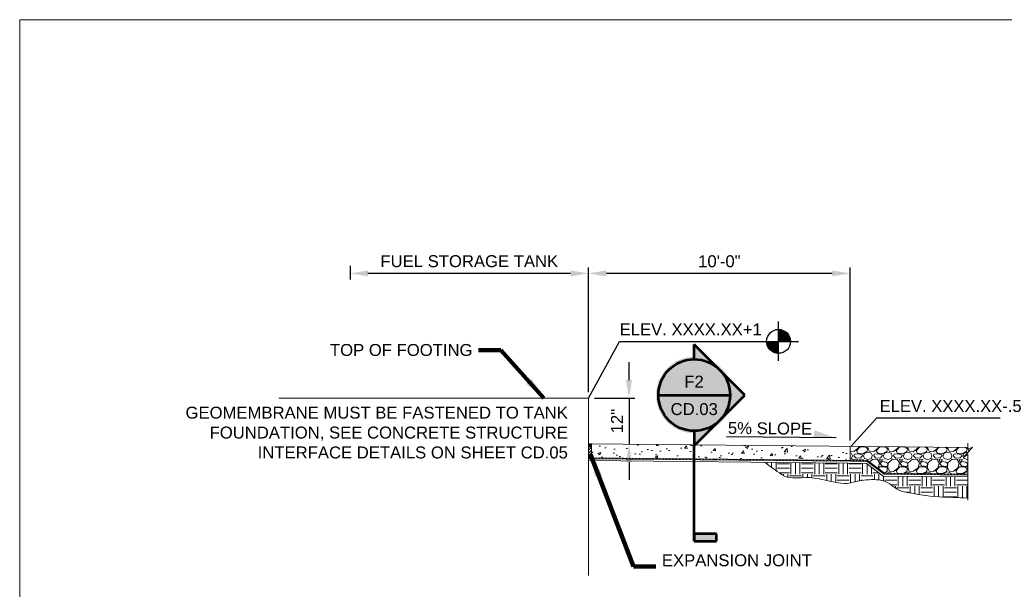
# Model space of a CAD drawing. Header units: inches. Extents: x -981 to -621, y 39 to 285.
# Tile 3 of 19: x -981 to -857, y 214 to 285. Entities that reach past the tile are written whole.
import ezdxf
from ezdxf.enums import TextEntityAlignment as Align

# ---------------------------------------------------------------- set-up
doc = ezdxf.new("R2010")
doc.units = ezdxf.units.IN
doc.header["$MEASUREMENT"] = 0
doc.layers.get('DefPoints').update_dxf_attribs({"lineweight": 0})
for name, color, linetype, lineweight in [('C-Detl-Grph-Wt 0', 4, 'Continuous', 0), ('C-Fuel-Main', 4, 'Continuous', 53), ('G-ANNO-DIMS', 2, 'Continuous', 0), ('G-ANNO-MASK', 1, 'Continuous', 0), ('G-ANNO-NOTE', 4, 'Continuous', 30), ('G-ANNO-PATT', 250, 'Continuous', 0), ('G-ANNO-SYMB', 5, 'Continuous', 30)]:
    doc.layers.add(name, color=color, linetype=linetype, lineweight=lineweight)
doc.layers.add('G-ANNO-NPLT', color=2, linetype='Continuous', lineweight=0, plot=False)
doc.styles.add("AEC_AC_05ArchDims-CC_1_1'", font='arial.ttf', dxfattribs={"height": 1.5})
doc.styles.add('Arial', font='arial.ttf')
doc.styles.add('Style-Arial', font='arial.ttf')
doc.dimstyles.new("AEC_AC_05_Arch-Dims_1_1'", dxfattribs={"dimtxt": 1.5, "dimasz": 2.25, "dimexe": 0.75, "dimexo": 0.75, "dimgap": 0.75, "dimtad": 1, "dimdec": 4, "dimzin": 15, "dimdsep": 46, "dimlunit": 4, "dimtxsty": "AEC_AC_05ArchDims-CC_1_1'", "dimcen": 0.09, "dimclrd": 256, "dimclre": 256, "dimazin": 2, "dimtfac": 0.7, "dimtdec": 4, "dimtix": 1, "dimtmove": 1, "dimatfit": 3, "dimfxl": 1, "dimfrac": 1, "dimtolj": 1, "dimtzin": 15, "dimlwd": 30, "dimlwe": 30, "dimarcsym": 0})
doc.dimstyles.new('USACE ARROW DIM SET', dxfattribs={"dimtxt": 1.5, "dimasz": 2.82, "dimexe": 0.75, "dimexo": 0.75, "dimgap": 0.75, "dimtad": 1, "dimdec": 3, "dimzin": 15, "dimdsep": 46, "dimtxsty": 'Style-Arial', "dimcen": 1.08, "dimclrd": 256, "dimclre": 256, "dimazin": 2, "dimtfac": 1, "dimtdec": 3, "dimtmove": 1, "dimatfit": 1, "dimfxl": 1, "dimtzin": 15, "dimlwd": -1, "dimarcsym": 0})

# ---------------------------------------------------------------- blocks, each defined once
blk = doc.blocks.new('*U58')
at = {"layer": 'G-ANNO-NOTE'}
blk.add_line((6.88, -0.48, 0), (-6.88, -0.34, 0), dxfattribs=at)
blk.add_solid([(4.18, 0.48, 0), (6.88, -0.48, 0), (4.02, -0.45, 0)], dxfattribs=at)
blk = doc.blocks.new('*D63')
at = {"layer": 'DefPoints', "color": 0, "transparency": 16777216}
for p in [(-909.32, 237.61), (-904.24, 231.82), (-904.23, 231.82)]:
    blk.add_point(p, dxfattribs=at)
at = {"layer": 'G-ANNO-DIMS', "lineweight": 30, "transparency": 16777216}
for p, q in [((-904.23, 239.86), (-904.23, 242.11)), ((-908.57, 237.61), (-903.48, 237.61)), ((-904.23, 237.61), (-904.23, 231.82)), ((-903.49, 231.82), (-903.48, 231.82)), ((-904.23, 229.57), (-904.23, 227.32))]:
    blk.add_line(p, q, dxfattribs=at)
at = {"layer": 'G-ANNO-DIMS', "transparency": 16777216}
for points in [[(-904.61, 239.86), (-903.86, 239.86), (-904.23, 237.61)], [(-904.61, 229.57), (-903.86, 229.57), (-904.23, 231.82)]]:
    blk.add_solid(points, dxfattribs=at)
at = {"layer": 'G-ANNO-DIMS', "color": 0, "lineweight": 30, "transparency": 16777216, "insert": (-905.74, 234.71), "char_height": 1.5, "attachment_point": 5, "rotation": 90, "style": "AEC_AC_05ArchDims-CC_1_1'"}
blk.add_mtext('\\A1;12"', dxfattribs=at)
blk = doc.blocks.new('*D64')
at = {"layer": 'DefPoints', "color": 0, "transparency": 16777216}
for p in [(-939.3, 254.97), (-939.3, 253.26), (-909.32, 237.61)]:
    blk.add_point(p, dxfattribs=at)
at = {"layer": 'G-ANNO-DIMS', "lineweight": 30, "transparency": 16777216}
for p, q in [((-939.3, 254.22), (-939.3, 252.51)), ((-909.32, 238.36), (-909.32, 254.01)), ((-911.57, 253.26), (-937.05, 253.26))]:
    blk.add_line(p, q, dxfattribs=at)
at = {"layer": 'G-ANNO-DIMS', "transparency": 16777216}
for points in [[(-937.05, 253.64), (-937.05, 252.89), (-939.3, 253.26)], [(-911.57, 253.64), (-911.57, 252.89), (-909.32, 253.26)]]:
    blk.add_solid(points, dxfattribs=at)
at = {"layer": 'G-ANNO-DIMS', "color": 0, "lineweight": 30, "transparency": 16777216, "insert": (-924.31, 254.79), "char_height": 1.5, "attachment_point": 5, "style": "AEC_AC_05ArchDims-CC_1_1'"}
blk.add_mtext('\\A1;FUEL STORAGE TANK', dxfattribs=at)
blk = doc.blocks.new('*D68')
at = {"layer": 'DefPoints', "color": 0, "transparency": 16777216}
for p in [(-909.32, 253.26), (-909.32, 237.61), (-876.42, 231.54)]:
    blk.add_point(p, dxfattribs=at)
at = {"layer": 'G-ANNO-DIMS', "lineweight": 30, "transparency": 16777216}
for p, q in [((-909.32, 238.36), (-909.32, 254.01)), ((-876.42, 232.29), (-876.42, 254.01)), ((-878.67, 253.26), (-907.07, 253.26))]:
    blk.add_line(p, q, dxfattribs=at)
at = {"layer": 'G-ANNO-DIMS', "transparency": 16777216}
for points in [[(-907.07, 253.64), (-907.07, 252.89), (-909.32, 253.26)], [(-878.67, 253.64), (-878.67, 252.89), (-876.42, 253.26)]]:
    blk.add_solid(points, dxfattribs=at)
at = {"layer": 'G-ANNO-DIMS', "color": 0, "lineweight": 30, "transparency": 16777216, "insert": (-892.87, 254.78), "char_height": 1.5, "attachment_point": 5, "style": "AEC_AC_05ArchDims-CC_1_1'"}
blk.add_mtext('\\A1;10\'-0"', dxfattribs=at)
blk = doc.blocks.new('TARGET')
for p, q in [((0, -0.4165), (0, 0.4165)), ((0.13575, -0.20975), (-0.13575, 0.21)), ((0.1245, -0.2165), (-0.1245, 0.21675)), ((0.113, -0.22275), (-0.113, 0.223)), ((0.10125, -0.22825), (-0.10125, 0.2285)), ((0.08925, -0.23325), (-0.08925, 0.2335)), ((0.077, -0.2375), (-0.077, 0.23775)), ((0.0645, -0.24125), (-0.0645, 0.2415)), ((0.05175, -0.24425), (-0.05175, 0.2445)), ((0.039, -0.24675), (-0.039, 0.247)), ((0.026, -0.2485), (-0.026, 0.24875)), ((0.013, -0.2495), (-0.013, 0.24975)), ((0.40625, 0), (-0.4165, 0)), ((0.24975, -0.0135), (-0.24975, 0.01375)), ((0.24875, -0.0265), (-0.24875, 0.02675)), ((0.247, -0.0395), (-0.247, 0.03975)), ((0.2445, -0.05225), (-0.2445, 0.0525)), ((0.2415, -0.065), (-0.2415, 0.06525)), ((0.23775, -0.0775), (-0.23775, 0.07775)), ((0.23325, -0.08975), (-0.23325, 0.09)), ((0.22825, -0.10175), (-0.22825, 0.102)), ((0.2225, -0.1135), (-0.2225, 0.11375)), ((0.21625, -0.125), (-0.21625, 0.12525)), ((0.2095, -0.13625), (-0.2095, 0.1365)), ((0.202, -0.147), (-0.202, 0.14725)), ((0.194, -0.15725), (-0.194, 0.1575)), ((0.1855, -0.16725), (-0.1855, 0.1675)), ((0.1765, -0.17675), (-0.1765, 0.177)), ((0.167, -0.18575), (-0.167, 0.186)), ((0.157, -0.19425), (-0.157, 0.1945)), ((0.1465, -0.20225), (-0.1465, 0.2025))]:
    blk.add_line(p, q)
blk.add_circle((-0.00012, 0.00005), 0.25)
blk = doc.blocks.new('*U75')
h = blk.add_hatch(color=256)
h.dxf.hatch_style = 1
h.paths.add_polyline_path([(0.53, 0), (0.265, -0.265, 0.414214), (0.265, 0.265)])
h.paths.add_polyline_path([(0, 0.375), (0, 0.53), (0.265, 0.265, 0.198912)])
h.paths.add_polyline_path([(0.265, -0.265), (0, -0.53), (0, -0.375, 0.198912)])
at = {"true_color": 0xffffff}
h = blk.add_hatch(color=7, dxfattribs=at)
h.dxf.hatch_style = 1
edge = h.paths.add_edge_path()
edge.add_arc((0, 0), 0.4, 0, 360)
h = blk.add_hatch(color=256)
h.dxf.hatch_style = 1
h.paths.add_polyline_path([(0.234, -1.452), (0, -1.452), (0, -1.53), (0.234, -1.53)])
for p, q in [((0.53, 0), (0, 0.53)), ((0, 0.375), (0, 0.53)), ((-0.375, 0), (0.375, 0)), ((0, -0.53), (0.53, 0)), ((0, -0.375), (0, -0.53)), ((0, -1.03), (0, -0.53)), ((0, -1.53), (0, -1.03)), ((0.234, -1.452), (0, -1.452)), ((0, -1.452), (0, -1.53)), ((0, -1.53), (0.234, -1.53)), ((0.234, -1.53), (0.234, -1.452))]:
    blk.add_line(p, q)
blk.add_circle((0, 0), 0.375)
at = {"style": 'Arial'}
for tag, p in [('DETAIL_001', (-0.106, 0.08)), ('2REFSHEET_001', (-0.232, -0.209))]:
    blk.add_attdef(tag, p, '', height=0.125, dxfattribs=at)

msp = doc.modelspace()

# ---------------------------------------------------------------- hatches: boundary and pattern name
at = {"layer": 'G-ANNO-PATT'}
h = msp.add_hatch(dxfattribs=at)
h.set_pattern_fill('AR-CONC', color=256, style=0, pattern_type=2)
h.set_pattern_definition([(50, (-890.0672, 230.6834), (3.5863, -0.31376), [0.375, -4.125]), (355, (-890.067, 230.6834), (-0.69376, 3.76096), [0.3, -3.3]), (100.451, (-889.7683, 230.6572), (2.89254, 3.4472), [0.3187, -3.5057]), (46.184, (-890.067, 231.6834), (5.3362, -0.8276), [0.5625, -6.1875]), (96.636, (-889.6225, 231.6144), (4.6733, 4.8706), [0.478, -5.2586]), (351.184, (-890.067, 231.6834), (4.6733, 4.8706), [0.45, -4.95]), (21, (-889.5672, 231.4334), (2.98453, -2.0131), [0.375, -4.125]), (326, (-889.567, 231.4334), (1.2166, 3.62575), [0.3, -3.3]), (71.451, (-889.3185, 231.2656), (4.2011, 1.61266), [0.3187, -3.5057]), (37.5, (-890.0672, 230.6834), (0.0608, 1.66447), [0, -3.26, 0, -3.35, 0, -3.3125]), (7.5, (-890.0672, 230.6834), (1.31535, 1.97206), [0, -1.91, 0, -3.185, 0, -1.2625]), (327.5, (-891.1822, 230.6834), (2.66911, -0.11277), [0, -1.25, 0, -3.9, 0, -5.175]), (317.5, (-891.6822, 230.6834), (2.91593, 0.50052), [0, -1.625, 0, -2.59, 0, -3.675])])
h.paths.add_polyline_path([(-876.65947, 231.54319), (-909.32413, 231.86922), (-909.32413, 230.09897), (-876.65947, 229.77318)])
h = msp.add_hatch(dxfattribs=at)
h.set_pattern_fill('GRAVEL', color=256, style=0, pattern_type=2)
h.set_pattern_definition([(228.0128, (-864.90333, 232.82726), (-19.9999995, -22.5000005), [0.33634, -33.29772]), (184.9697, (-865.12833, 232.57726), (30.0000003, 2.5000002), [0.57717, -57.13981]), (132.5104, (-865.70333, 232.52726), (25, -27.5000005), [0.40697, -40.29008]), (267.2737, (-866.67833, 231.90226), (2.5000001, 50.0000002), [0.525595, -52.033895]), (292.8337, (-866.70333, 231.37726), (-12.4999998, 30.0000003), [0.51539, -51.02343]), (357.2737, (-866.50333, 230.90226), (-50.0000002, 2.5000001), [0.525595, -52.033895]), (37.6942, (-865.978325, 230.877265), (-32.5000002, -24.99999965), [0.69507, -68.81212]), (72.2553, (-865.428325, 231.302265), (17.5000003, 54.9999996), [0.65622, -64.9658]), (121.4296, (-865.22833, 231.92726), (-20, 32.5000002), [0.527375, -52.21018]), (175.2364, (-865.50333, 232.37726), (27.5, -2.5000004), [0.60208, -29.5019]), (222.3974, (-866.103325, 232.427265), (-29.99999963, -27.4999999), [0.77862, -77.08344]), (138.814, (-864.20333, 231.87726), (-17.4999997, 15), [0.26575, -26.30961]), (171.4692, (-864.40333, 232.05226), (32.5000002, -5.0000002), [0.50559, -50.05378]), (225, (-864.9033, 232.1273), (-4e-16, -2.5), [0.35355, -3.182]), (203.1986, (-865.07833, 232.42726), (12.5, 5), [0.1904, -18.84904]), (291.8014, (-865.25333, 232.35226), (-2.5, 7.5), [0.26926, -13.19365]), (30.9638, (-865.15333, 232.10226), (7.5, 5), [0.43732, -14.14006]), (161.565, (-864.7783, 232.3273), (5, -2.5), [0.31623, -7.58947]), (16.3895, (-866.70333, 232.35226), (25.0000001, 7.4999997), [0.443, -43.85711]), (70.3462, (-866.27833, 232.47726), (-10, -27.5000005), [0.37165, -36.79352]), (293.1986, (-864.77833, 232.82726), (-5, 12.5), [0.38079, -18.65864]), (343.6105, (-864.62833, 232.47726), (-25.0000001, 7.4999997), [0.443, -43.85711]), (339.444, (-866.70333, 230.80226), (-12.5, 5), [0.4272, -20.9328]), (294.7751, (-866.30333, 230.65226), (-12.4999997, 27.4999998), [0.35795, -35.43661]), (66.8014, (-864.75333, 230.32726), (5, 12.5), [0.38079, -18.65864]), (17.354, (-864.60333, 230.67726), (-32.4999996, -10.0000006), [0.41908, -41.48856]), (69.444, (-865.97833, 230.32726), (-5, -12.5), [0.2136, -21.1464]), (101.31, (-864.90333, 230.32726), (-2.5, 10), [0.12748, -12.62007]), (165.964, (-864.9283, 230.45226), (7.5, -2.5), [0.5154, -9.79238]), (186.009, (-865.42833, 230.57726), (24.9999997, 2.5), [0.47763, -47.28481]), (303.69, (-865.1533, 231.87726), (-2.5, 5), [0.36056, -8.65332]), (353.1572, (-864.953325, 231.577265), (42.5000003, -4.9999997), [0.629485, -62.31891]), (60.9454, (-864.32833, 231.50226), (-9.9999997, -17.5000006), [0.25739, -25.48168]), (90, (-864.2033, 231.7273), (-2.5, 2.5), [0.15, -2.35]), (120.2564, (-865.47833, 230.65226), (10, -17.5), [0.34731, -34.3838]), (48.0128, (-865.65333, 230.95226), (19.9999995, 22.5000005), [0.67268, -32.96138]), (0, (-865.2033, 231.4523), (2.5, 2.5), [0.65, -1.85]), (325.3048, (-864.55333, 231.45226), (24.9999994, -17.5), [0.39528, -39.13319]), (254.0546, (-864.22833, 231.22726), (-2.5, -10), [0.364, -17.83627]), (207.646, (-864.32833, 230.87726), (-47.5000004, -24.9999997), [0.59266, -58.673685]), (175.4261, (-864.853325, 230.602265), (-32.5000004, 2.4999999), [0.627, -62.07268])])
h.paths.add_polyline_path([(-876.41947, 231.5408), (-876.41947, 229.77079), (-874.26496, 229.7493), (-872.10483, 228.16288), (-861.64631, 228.06355), (-861.64631, 230.55739), (-862.18246, 230.14338), (-861.05147, 231.45362), (-861.64631, 231.1792), (-861.64631, 231.39335)])
h = msp.add_hatch(dxfattribs=at)
h.set_pattern_fill('MSTN', color=256, style=0, pattern_type=2)
h.set_pattern_definition([(45, (-901.458, 230.14005), (-0.212132, 0.212132), [])])
h.paths.add_polyline_path([(-861.64631, 228.06355), (-861.64631, 227.93692), (-872.13886, 228.04108), (-874.3067, 229.61588), (-876.41947, 229.66129), (-909.32413, 229.98948), (-909.32413, 230.09897), (-874.26496, 229.7493), (-872.10483, 228.16288)])
h = msp.add_hatch(dxfattribs=at)
h.set_pattern_fill('EARTH', color=256, style=0, pattern_type=2)
h.set_pattern_definition([(0, (-879.5575, 228.2165), (1.5, 1.5), [1.5, -1.5]), (0, (-879.5575, 228.779), (1.5, 1.5), [1.5, -1.5]), (0, (-879.5575, 229.3415), (1.5, 1.5), [1.5, -1.5]), (90, (-879.37, 229.529), (-1.5, 1.5), [1.5, -1.5]), (90, (-878.8075, 229.529), (-1.5, 1.5), [1.5, -1.5]), (90, (-878.245, 229.529), (-1.5, 1.5), [1.5, -1.5])])
edge = h.paths.add_edge_path()
edge.add_line((-861.64631, 225.04962), (-861.64631, 227.69693))
edge.add_line((-861.64631, 227.69693), (-861.6487, 227.69693))
edge.add_line((-861.6487, 227.69693), (-872.25538, 227.80272))
edge.add_line((-872.25538, 227.80272), (-874.36886, 229.37242))
edge.add_line((-874.36886, 229.37242), (-876.65947, 229.42368))
edge.add_line((-876.65947, 229.42368), (-887.18797, 229.52868))
edge.add_line((-887.18797, 229.52868), (-885.05052, 228.01082))
edge.add_spline(control_points=[(-885.05052, 228.01082), (-883.92825, 227.21387), (-882.30038, 227.76495), (-880.94564, 227.56186), (-879.67408, 227.37123), (-878.40225, 226.97721), (-877.13113, 226.8752), (-876.42133, 226.81824), (-875.71233, 227.19428), (-875.0028, 227.26805), (-874.16984, 227.35465), (-873.29549, 227.41194), (-872.462, 227.26805), (-871.47905, 227.09836), (-870.78454, 226.09178), (-869.8057, 225.88153), (-868.29462, 225.55696), (-866.773, 225.24785), (-865.23226, 225.18827)], knot_values=[0, 0, 0, 0, 0.203093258, 0.203093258, 0.203093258, 0.393716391, 0.393716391, 0.393716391, 0.500161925, 0.500161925, 0.500161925, 0.625125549, 0.625125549, 0.625125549, 0.772495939, 0.772495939, 0.772495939, 1, 1, 1, 1], degree=3, periodic=0)
edge.add_line((-865.23226, 225.18827), (-861.64631, 225.04962))

# ---------------------------------------------------------------- linework, layer by layer
at = {"layer": 'C-Detl-Grph-Wt 0'}
for p, q in [((-909.32413, 237.60985, -3.47441), (-948.26808, 237.60985, -3.47441)), ((-909.32413, 237.60985, -3.47441), (-909.32413, 215.32942, -3.47441)), ((-909.32413, 231.86922, -3.47441), (-861.64631, 231.39335, -3.47441)), ((-908.94334, 231.86816, -3.51772), (-908.94334, 229.86698, -3.51772)), ((-876.41947, 229.66129, -3.47441), (-876.41947, 231.5408, -3.47441)), ((-909.32568, 229.74948, -3.47441), (-876.65947, 229.42368, -3.47441)), ((-876.65947, 229.42368, -3.47441), (-874.36886, 229.37242, -3.47441))]:
    msp.add_line(p, q, dxfattribs=at)
at = {"layer": 'C-Detl-Grph-Wt 0', "elevation": -3.47441, "flags": 128}
msp.add_lwpolyline([(-872.10483, 228.16288), (-861.64631, 228.06355), (-861.64631, 227.93692), (-872.13886, 228.04108), (-874.3067, 229.61588), (-876.41947, 229.66129), (-909.32413, 229.98948), (-909.32413, 230.09897), (-874.26496, 229.7493), (-872.10483, 228.16288)], close=True, dxfattribs=at)
msp.add_lwpolyline([(-874.36886, 229.37242), (-872.25538, 227.80272), (-861.6487, 227.69693)], dxfattribs=at)
at = {"layer": 'G-ANNO-MASK'}
for p, q in [((-861.64631, 231.94219, -3.47441), (-861.64631, 231.1792, -3.47441)), ((-861.05147, 231.45362, -3.47441), (-862.18246, 230.14338, -3.47441)), ((-862.18246, 230.14338, -3.47441), (-861.64631, 230.55739, -3.47441)), ((-861.64631, 231.1792, -3.47441), (-861.05147, 231.45362, -3.47441))]:
    msp.add_line(p, q, dxfattribs=at)
at = {"layer": 'G-ANNO-MASK', "elevation": -3.47441, "flags": 128}
msp.add_lwpolyline([(-861.64631, 230.55739), (-861.64631, 228.05692), (-861.64631, 224.78981)], dxfattribs=at)
at = {"layer": 'G-ANNO-NOTE', "extrusion": (8.18278e-06, -1, 0.000106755), "elevation": -237.61766, "flags": 128}
msp.add_lwpolyline([(-909.32219, -3.44904), (-905.4254, 66663.21594), (-887.92426, 66663.22638)], dxfattribs=at)
at = {"layer": 'G-ANNO-NOTE', "elevation": 66663.19019, "flags": 128}
msp.add_lwpolyline([(-876.34912, 231.54009), (-873.05617, 235.12592), (-857.57484, 235.12592)], dxfattribs=at)
at = {"layer": 'G-ANNO-NPLT', "lineweight": 13}
msp.add_open_spline([(-887.18797, 229.52868, -3.47441), (-886.47549, 229.02273, -3.47441), (-885.763, 228.51678, -3.47441), (-885.05052, 228.01082, -3.47441), (-883.92825, 227.21387, -3.47441), (-882.30038, 227.76495, -3.47441), (-880.94564, 227.56186, -3.47441), (-879.67408, 227.37123, -3.47441), (-878.40225, 226.97721, -3.47441), (-877.13113, 226.8752, -3.47441), (-876.42133, 226.81824, -3.47441), (-875.71233, 227.19428, -3.47441), (-875.0028, 227.26805, -3.47441), (-874.16984, 227.35465, -3.47441), (-873.29549, 227.41194, -3.47441), (-872.462, 227.26805, -3.47441), (-871.47905, 227.09836, -3.47441), (-870.78454, 226.09178, -3.47441), (-869.8057, 225.88153, -3.47441), (-868.29462, 225.55696, -3.47441), (-866.773, 225.24785, -3.47441), (-865.23226, 225.18827, -3.47441), (-864.03694, 225.14206, -3.47441), (-862.84163, 225.09584, -3.47441), (-861.64631, 225.04962, -3.47441)], degree=3, knots=[0, 0, 0, 0, 0.098768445, 0.098768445, 0.098768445, 0.254343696, 0.254343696, 0.254343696, 0.400366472, 0.400366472, 0.400366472, 0.481906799, 0.481906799, 0.481906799, 0.577632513, 0.577632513, 0.577632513, 0.69052245, 0.69052245, 0.69052245, 0.864797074, 0.864797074, 0.864797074, 1, 1, 1, 1], dxfattribs=at)
at = {"layer": 'G-ANNO-NPLT'}
msp.add_3dface([(-620.8441, 285.13311, -3.51772), (-980.8441, 285.13311, -3.51772), (-980.8441, 39.13311, -3.51772), (-620.8441, 39.13311, -3.51772)], dxfattribs=at)
at = {"layer": 'G-ANNO-PATT'}
for p, q in [((-909.31928, 231.86658, -3.51772), (-908.94334, 231.86658, -3.51772)), ((-909.31928, 231.85706, -3.51772), (-908.94334, 231.85706, -3.51772)), ((-909.31928, 231.84754, -3.51772), (-908.94334, 231.84754, -3.51772)), ((-909.31928, 231.83644, -3.51772), (-908.94334, 231.83644, -3.51772)), ((-909.31928, 231.82692, -3.51772), (-908.94334, 231.82692, -3.51772)), ((-909.31928, 231.8174, -3.51772), (-908.94334, 231.8174, -3.51772)), ((-909.31928, 231.80789, -3.51772), (-908.94334, 231.80789, -3.51772)), ((-909.31928, 231.79678, -3.51772), (-908.94334, 231.79678, -3.51772)), ((-909.31928, 231.78726, -3.51772), (-908.94334, 231.78726, -3.51772)), ((-909.31928, 231.77775, -3.51772), (-908.94334, 231.77775, -3.51772)), ((-909.31928, 231.76664, -3.51772), (-908.94334, 231.76664, -3.51772)), ((-909.31928, 231.75713, -3.51772), (-908.94334, 231.75713, -3.51772)), ((-909.31928, 231.74761, -3.51772), (-908.94334, 231.74761, -3.51772)), ((-909.31928, 231.7365, -3.51772), (-908.94334, 231.7365, -3.51772)), ((-909.31928, 231.72699, -3.51772), (-908.94334, 231.72699, -3.51772)), ((-909.31928, 231.71747, -3.51772), (-908.94334, 231.71747, -3.51772)), ((-909.31928, 231.70637, -3.51772), (-908.94334, 231.70637, -3.51772)), ((-909.31928, 231.69685, -3.51772), (-908.94334, 231.69685, -3.51772)), ((-909.31928, 231.68733, -3.51772), (-908.94334, 231.68733, -3.51772)), ((-909.31928, 231.67781, -3.51772), (-908.94334, 231.67781, -3.51772)), ((-909.31928, 231.66671, -3.51772), (-908.94334, 231.66671, -3.51772)), ((-909.31928, 231.65719, -3.51772), (-908.94334, 231.65719, -3.51772)), ((-909.31928, 231.64768, -3.51772), (-908.94334, 231.64768, -3.51772)), ((-909.31928, 231.63657, -3.51772), (-908.94334, 231.63657, -3.51772)), ((-909.31928, 231.62705, -3.51772), (-908.94334, 231.62705, -3.51772)), ((-909.31928, 231.61754, -3.51772), (-908.94334, 231.61754, -3.51772)), ((-909.31928, 231.60802, -3.51772), (-908.94334, 231.60802, -3.51772)), ((-909.31928, 231.59692, -3.51772), (-908.94334, 231.59692, -3.51772)), ((-909.31928, 231.5874, -3.51772), (-908.94334, 231.5874, -3.51772)), ((-909.31928, 231.57788, -3.51772), (-908.94334, 231.57788, -3.51772)), ((-909.31928, 231.56678, -3.51772), (-908.94334, 231.56678, -3.51772)), ((-909.31928, 231.55726, -3.51772), (-908.94334, 231.55726, -3.51772)), ((-909.31928, 231.54774, -3.51772), (-908.94334, 231.54774, -3.51772)), ((-909.31928, 231.53664, -3.51772), (-908.94334, 231.53664, -3.51772)), ((-909.31928, 231.52712, -3.51772), (-908.94334, 231.52712, -3.51772)), ((-909.31928, 231.5176, -3.51772), (-908.94334, 231.5176, -3.51772)), ((-909.31928, 231.5065, -3.51772), (-908.94334, 231.5065, -3.51772)), ((-909.31928, 231.49698, -3.51772), (-908.94334, 231.49698, -3.51772)), ((-909.31928, 231.40815, -3.51772), (-909.22886, 231.49698, -3.51772)), ((-909.31928, 231.05442, -3.51772), (-908.94334, 231.42877, -3.51772)), ((-909.31928, 230.70069, -3.51772), (-908.94334, 231.07504, -3.51772)), ((-909.31928, 230.34854, -3.51772), (-908.94334, 230.72289, -3.51772)), ((-909.31928, 229.99322, -3.51772), (-908.94334, 230.36916, -3.51772)), ((-909.09032, 229.86845, -3.51772), (-908.94334, 230.01543, -3.51772))]:
    msp.add_line(p, q, dxfattribs=at)

# ---------------------------------------------------------------- block references
at = {"layer": 'C-Fuel-Main'}
ref = msp.add_blockref('*U75', (-896.02833, 237.9818), dxfattribs=dict(at, xscale=12.00000000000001, yscale=12.00000000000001, zscale=12.00000000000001))
ref.add_attrib('DETAIL_001', 'F2', (-897.28174, 238.9193), dxfattribs={"layer": '0', "height": 1.5, "style": 'Arial'})
ref.add_attrib('2REFSHEET_001', 'CD.03', (-899.00275, 235.47111), dxfattribs={"layer": '0', "height": 1.5, "style": 'Arial'})
at = {"layer": 'G-ANNO-NOTE'}
msp.add_blockref('*U58', (-885.07763, 233.06909, -3.47444), dxfattribs=at)
at = {"layer": 'G-ANNO-SYMB', "ltscale": 0.75, "xscale": 6, "yscale": 6, "zscale": 6, "rotation": 270}
msp.add_blockref('TARGET', (-885.42726, 244.72701, 66663.20063), dxfattribs=at)

# ---------------------------------------------------------------- texts
at = {"layer": 'G-ANNO-NOTE', "style": 'Style-Arial'}
msp.add_text('ELEV. XXXX.XX+1', height=1.5, dxfattribs=at).set_placement((-887.53782, 245.48258, 66663.19019), align=Align.RIGHT)
at = {"layer": 'G-ANNO-NOTE', "char_height": 1.5, "style": 'Style-Arial'}
for s, insert, attachment_point in [('TOP OF FOOTING', (-923.90996, 243.63509, -3.47441), 6), ('ELEV. XXXX.XX-.5', (-872.72462, 237.35648, 66663.19019), 1)]:
    msp.add_mtext(s, dxfattribs=dict(at, insert=insert, attachment_point=attachment_point))
at = {"layer": 'G-ANNO-NOTE', "lineweight": 18, "insert": (-911.91668, 236.52202, -3.47441), "char_height": 1.5, "width": 56.2309216, "attachment_point": 3, "style": 'Style-Arial'}
msp.add_mtext('GEOMEMBRANE MUST BE FASTENED TO TANK FOUNDATION, SEE CONCRETE STRUCTURE INTERFACE DETAILS ON SHEET CD.05', dxfattribs=at)
at = {"layer": 'G-ANNO-NOTE', "insert": (-891.78979, 234.59838, -3.47641), "char_height": 1.5, "attachment_point": 1, "rotation": 359.4281477, "style": 'Style-Arial'}
msp.add_mtext('5% SLOPE', dxfattribs=at)
at = {"layer": 'G-ANNO-NOTE', "lineweight": 18, "insert": (-900.09537, 217.21963), "char_height": 1.5, "attachment_point": 4, "style": 'Style-Arial'}
msp.add_mtext('EXPANSION JOINT', dxfattribs=at)

# ---------------------------------------------------------------- dimensions: what is measured, and where the dimension line sits
at = {"layer": 'G-ANNO-DIMS', "lineweight": 30}
for base, p1, p2, angle, text, picture, middle in [((-939.3042, 253.26408, -3.47441), (-909.32413, 237.60985, -3.47441), (-939.3042, 254.97014, -3.47441), 180, 'FUEL STORAGE TANK', '*D64', (-924.31416, 254.79017, -3.47441)), ((-909.32413, 253.26408, -3.47441), (-876.41947, 231.5408, -3.47441), (-909.32413, 237.60985, -3.47441), 180, '10\'-0"', '*D68', (-892.8718, 254.77994, -3.47441)), ((-904.23228, 231.81848, -3.47441), (-909.32413, 237.60985, -3.47441), (-904.24073, 231.81848, -3.47441), 270, '12"', '*D63', (-905.73535, 234.71416, -3.47441))]:
    dim = msp.add_linear_dim(base=base, p1=p1, p2=p2, angle=angle, text=text, dimstyle="AEC_AC_05_Arch-Dims_1_1'", dxfattribs=at)
    dim.commit()
    dim.dimension.update_dxf_attribs({"geometry": picture, "text_midpoint": middle})

# ---------------------------------------------------------------- leaders
at = {"layer": 'G-ANNO-NOTE', "annotation_type": 0, "has_hookline": 1, "hookline_direction": 1, "text_width": 17.74727}
msp.add_leader([(-914.92488, 237.60985, -3.47441), (-920.33996, 243.63509, -3.47441), (-923.15996, 243.63509, -3.47441)], dimstyle='USACE ARROW DIM SET', override={"dimtad": 0, "dimclrd": 0, "dimlwd": 65534}, dxfattribs=at)
at = {"layer": 'G-ANNO-NOTE', "lineweight": 18, "annotation_type": 0, "has_hookline": 1, "hookline_direction": 0, "text_width": 18.65484}
msp.add_leader([(-909.0634, 230.49598), (-903.66537, 216.4439), (-900.84537, 216.4439)], dimstyle='USACE ARROW DIM SET', override={"dimtad": 0, "dimclrd": 0, "dimlwd": 65534}, dxfattribs=at)

doc.saveas('drawing.dxf')
